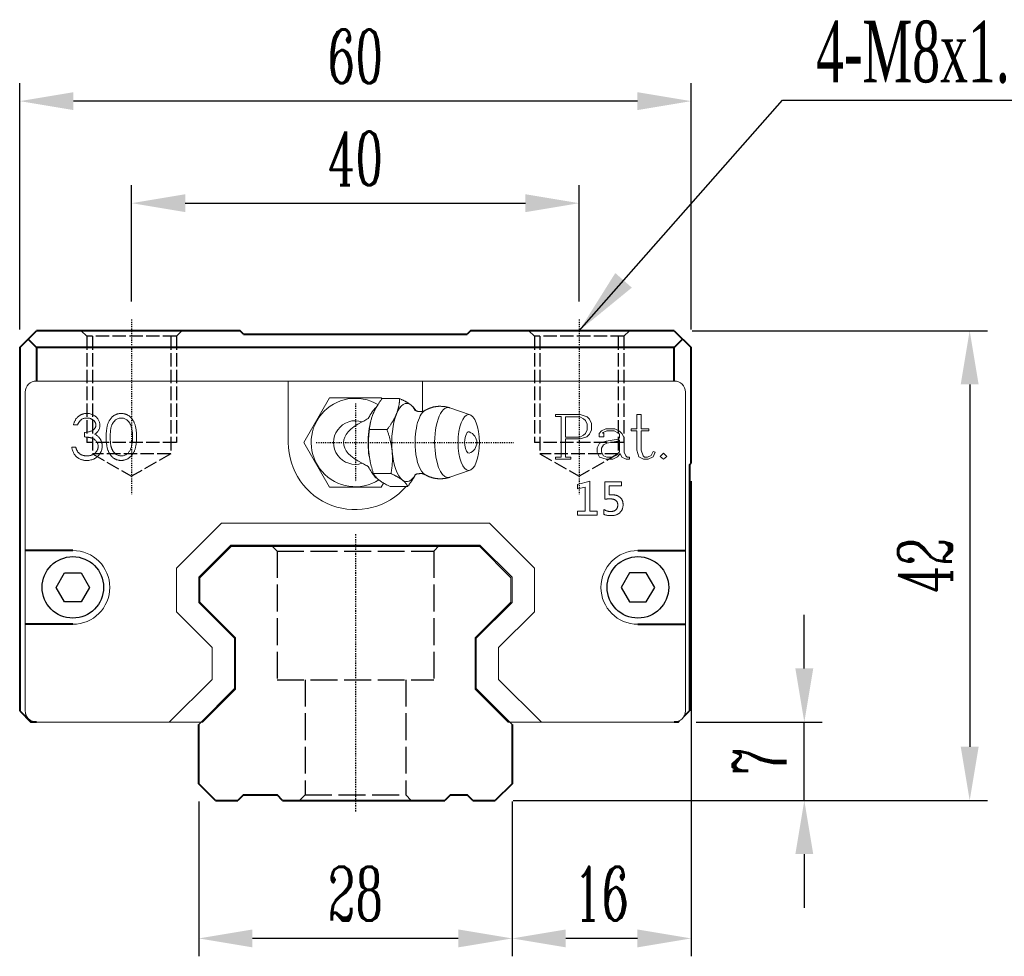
# Model space of a CAD drawing. Extents: x 77 to 511, y 159 to 314.
# Tile 1 of 3: x 77 to 165, y 159 to 243. Entities that reach past the tile are written whole.
import ezdxf

# ---------------------------------------------------------------- set-up
doc = ezdxf.new("R2010")
doc.units = 0
doc.header["$MEASUREMENT"] = 0
doc.header["$PDMODE"] = 2
doc.linetypes.add('ACAD_ISO02W100', pattern=[15, 12, -3])
doc.linetypes.add('CENTER', pattern=[0.95, 0.625, -0.125, 0.075, -0.125])
doc.layers.get('0').update_dxf_attribs({"linetype": 'CONTINUOUS'})
doc.layers.get('DEFPOINTS').update_dxf_attribs({"linetype": 'CONTINUOUS'})
for name, color, linetype, lineweight in [('CENTER', 1, 'CENTER', 25), ('DASH', 2, 'ACAD_ISO02W100', 25), ('DIM', 4, 'CONTINUOUS', 25), ('LINE', 7, 'CONTINUOUS', 40)]:
    doc.layers.add(name, color=color, linetype=linetype, lineweight=lineweight)
doc.layers.add('PV-CFD', color=7, linetype='CONTINUOUS')
doc.styles.get("Standard").update_dxf_attribs({"font": 'romanc.shx', "width": 0.6, "bigfont": 'chineset.shx'})
doc.dimstyles.new('2X', dxfattribs={"dimscale": 6, "dimtxt": 1, "dimasz": 0.5, "dimexe": 0.3, "dimexo": 0.2, "dimgap": 0.2, "dimtad": 1, "dimdec": 3, "dimdsep": 46, "dimtxsty": 'Standard', "dimcen": 0, "dimadec": 1, "dimazin": 2, "dimtfac": 1, "dimtdec": 3, "dimtofl": 0, "dimtmove": 0, "dimatfit": 3, "dimfxl": 0.18, "dimtolj": 1, "dimtzin": 0, "dimarcsym": 0})
doc.dimstyles.get("Standard").update_dxf_attribs({"dimscale": 3, "dimtxt": 1, "dimasz": 0.7, "dimexe": 0.3, "dimexo": 0.2, "dimgap": 0.3, "dimtad": 1, "dimdsep": 46, "dimtxsty": 'Standard', "dimcen": 0, "dimclrd": 256, "dimclre": 256, "dimclrt": 256, "dimadec": 0, "dimazin": 0, "dimtfac": 1, "dimtofl": 0, "dimtmove": 0, "dimatfit": 3, "dimfxl": 1, "dimtolj": 1, "dimtzin": 0, "dimlwd": -1, "dimlwe": -1, "dimarcsym": 0})

# ---------------------------------------------------------------- blocks, each defined once
blk = doc.blocks.new('*D34')
at = {"layer": 'DEFPOINTS', "color": 0, "transparency": 16777216}
for p in [(77.405, 235.411), (77.405, 213.389), (137.405, 213.389)]:
    blk.add_point(p, dxfattribs=at)
at = {"layer": 'DIM', "color": 0, "lineweight": -2, "transparency": 16777216}
for p, q in [((77.405, 214.989), (77.405, 237.011)), ((137.405, 214.989), (137.405, 237.011)), ((132.605, 235.411), (82.205, 235.411))]:
    blk.add_line(p, q, dxfattribs=at)
at = {"layer": 'DIM', "color": 0, "transparency": 16777216}
for points in [[(82.205, 236.211), (82.205, 234.611), (77.405, 235.411)], [(132.605, 234.611), (132.605, 236.211), (137.405, 235.411)]]:
    blk.add_solid(points, dxfattribs=at)
at = {"layer": 'DIM', "color": 0, "transparency": 16777216, "insert": (107.405, 239.411), "char_height": 4.8, "attachment_point": 5}
blk.add_mtext('\\A1;60', dxfattribs=at)
blk = doc.blocks.new('*D35')
at = {"layer": 'DEFPOINTS', "color": 0, "transparency": 16777216}
for p in [(135.905, 214.889), (119.905, 172.889), (162.306, 172.889)]:
    blk.add_point(p, dxfattribs=at)
at = {"layer": 'DIM', "color": 0, "lineweight": -2, "transparency": 16777216}
for p, q in [((137.505, 214.889), (163.906, 214.889)), ((162.306, 210.089), (162.306, 177.689)), ((121.505, 172.889), (163.906, 172.889))]:
    blk.add_line(p, q, dxfattribs=at)
at = {"layer": 'DIM', "color": 0, "transparency": 16777216}
for points in [[(163.106, 210.089), (161.506, 210.089), (162.306, 214.889)], [(161.506, 177.689), (163.106, 177.689), (162.306, 172.889)]]:
    blk.add_solid(points, dxfattribs=at)
at = {"layer": 'DIM', "color": 0, "transparency": 16777216, "insert": (158.306, 193.889), "char_height": 4.8, "attachment_point": 5, "rotation": 90}
blk.add_mtext('\\A1;42', dxfattribs=at)
blk = doc.blocks.new('*D36')
at = {"layer": 'DEFPOINTS', "color": 0, "transparency": 16777216}
for p in [(93.405, 174.389), (121.405, 174.389), (93.405, 160.557)]:
    blk.add_point(p, dxfattribs=at)
at = {"layer": 'DIM', "color": 0, "lineweight": -2, "transparency": 16777216}
for p, q in [((93.405, 172.789), (93.405, 158.957)), ((121.405, 172.789), (121.405, 158.957)), ((116.605, 160.557), (98.205, 160.557))]:
    blk.add_line(p, q, dxfattribs=at)
at = {"layer": 'DIM', "color": 0, "transparency": 16777216}
for points in [[(98.205, 161.357), (98.205, 159.757), (93.405, 160.557)], [(116.605, 159.757), (116.605, 161.357), (121.405, 160.557)]]:
    blk.add_solid(points, dxfattribs=at)
at = {"layer": 'DIM', "color": 0, "transparency": 16777216, "insert": (107.405, 164.557), "char_height": 4.8, "attachment_point": 5}
blk.add_mtext('\\A1;28', dxfattribs=at)
blk = doc.blocks.new('*D37')
at = {"layer": 'DEFPOINTS', "color": 0, "transparency": 16777216}
for p in [(137.405, 203.039), (121.405, 174.389), (121.405, 160.557)]:
    blk.add_point(p, dxfattribs=at)
at = {"layer": 'DIM', "color": 0, "lineweight": -2, "transparency": 16777216}
for p, q in [((137.405, 201.439), (137.405, 158.957)), ((121.405, 172.789), (121.405, 158.957)), ((132.605, 160.557), (126.205, 160.557))]:
    blk.add_line(p, q, dxfattribs=at)
at = {"layer": 'DIM', "color": 0, "transparency": 16777216}
for points in [[(126.205, 161.357), (126.205, 159.757), (121.405, 160.557)], [(132.605, 159.757), (132.605, 161.357), (137.405, 160.557)]]:
    blk.add_solid(points, dxfattribs=at)
at = {"layer": 'DIM', "color": 0, "transparency": 16777216, "insert": (129.405, 164.557), "char_height": 4.8, "attachment_point": 5}
blk.add_mtext('\\A1;16', dxfattribs=at)
blk = doc.blocks.new('*D38')
at = {"layer": 'DEFPOINTS', "color": 0, "transparency": 16777216}
for p in [(136.255, 179.889), (147.527, 179.889), (119.905, 172.889)]:
    blk.add_point(p, dxfattribs=at)
at = {"layer": 'DIM', "color": 0, "lineweight": -2, "transparency": 16777216}
for p, q in [((147.527, 184.689), (147.527, 189.489)), ((137.855, 179.889), (149.127, 179.889)), ((147.527, 172.889), (147.527, 179.889)), ((121.505, 172.889), (149.127, 172.889)), ((147.527, 168.089), (147.527, 163.289))]:
    blk.add_line(p, q, dxfattribs=at)
at = {"layer": 'DIM', "color": 0, "transparency": 16777216}
for points in [[(146.727, 184.689), (148.327, 184.689), (147.527, 179.889)], [(148.327, 168.089), (146.727, 168.089), (147.527, 172.889)]]:
    blk.add_solid(points, dxfattribs=at)
at = {"layer": 'DIM', "color": 0, "transparency": 16777216, "insert": (143.527, 176.389), "char_height": 4.8, "attachment_point": 5, "rotation": 90}
blk.add_mtext('\\A1;7', dxfattribs=at)
blk = doc.blocks.new('*U28')
at = {"layer": 'PV-CFD', "lineweight": 0}
for p, q in [((0, 37.972, 2.525), (0, 38.345, 2.309)), ((0, 38.345, -2.309), (0, 34.345, -4.619)), ((0, 38.345, 2.309), (0, 38.345, -2.309)), ((0, 38.277, 3.1), (0, 38.277, 4.67)), ((0, 36.823, 10.258), (0, 37.451, 8.442)), ((0, 37.122, 1.618), (0, 37.122, 3.188)), ((0, 35.862, 1.289), (0, 36.195, 1.364)), ((0, 34.345, -4.619), (0, 30.345, -2.309)), ((0, 33.19, 1.259), (0, 33.19, 2.83)), ((0, 32.828, 1.289), (0, 32.502, 1.362)), ((0, 31.867, 10.258), (0, 31.239, 8.442)), ((0, 30.345, 2.309), (0, 30.44, 2.364)), ((0, 30.414, 2.383), (0, 30.414, 3.954)), ((0, 30.345, -2.309), (0, 30.345, 2.309))]:
    blk.add_line(p, q, dxfattribs=at)
at = {"layer": 'PV-CFD', "lineweight": 0, "extrusion": (1, 0, 0)}
for centre, radius, start, end in [((34.345, 0), 3.95, 149.24437, 32.18883), ((34.345, 0), 1.95, 161.74394, 18.25606), ((34.345, 9.855), 1, 18.94847, 161.05153)]:
    blk.add_arc(centre, radius, start, end, dxfattribs=at)
for centre, major_axis, start_param, end_param in [((0, 34.345, 4.589), (0, 3.5), 5.993405, 6.890651), ((0, 34.345, 4.589), (0, 3.5), 4.946208, 5.993405), ((0, 34.345, 8.285), (0, 3.133), 4.946208, 6.4146), ((0, 34.345, 1.95), (0, 3), 5.939273, 6.073367), ((0, 34.345, 6.459), (0, 2.937), 4.946208, 6.052618), ((0, 34.345, 6.778), (0, 0, -7.839), 5.617901, 6.94847), ((0, 34.345, 2.279), (0, 3), 4.946208, 5.242468), ((0, 34.345, 10.132), (0, 0.954), 4.946208, 6.413821), ((0, 34.345, 4.589), (0, 3.5), 3.89901, 4.946208), ((0, 34.345, 8.285), (0, 3.133), 3.010177, 4.946208), ((0, 34.345, 2.279), (0, 3), 4.18231, 4.946208), ((0, 34.345, 6.459), (0, 2.937), 3.37216, 4.946208), ((0, 34.345, 10.132), (0, 0.954), 3.010957, 4.946208), ((0, 34.345, 4.589), (0, 3.5), 2.851813, 3.89901), ((0, 34.345, 1.95), (0, 3), 3.294184, 3.485505), ((0, 34.345, 4.589), (0, 3.5), 2.534127, 2.851813)]:
    blk.add_ellipse(centre, major_axis=major_axis, ratio=0.382683, start_param=start_param, end_param=end_param, dxfattribs=at)
blk.add_ellipse((0, 34.345, 10.132), major_axis=(0, 2.5), ratio=0.382683, dxfattribs=at)
at = {"layer": 'PV-CFD', "lineweight": 0}
for points, weights in [([(0, 37.122, 1.618), (0, 37.699, 1.911), (0, 38.277, 3.1)], [1, 1.15470053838, 1]), ([(0, 37.214, 5.361), (0, 37.709, 5.111), (0, 38.277, 4.67)], [1.01402419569, 1.02867276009, 1]), ([(0, 38.277, 4.67), (0, 37.967, 4.55), (0, 37.699, 4.206)], [1, 1.0379548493, 1]), ([(0, 37.699, 4.206), (0, 37.431, 3.862), (0, 37.122, 3.188)], [1, 1.0379548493, 1]), ([(0, 33.19, 1.259), (0, 35.156, 0.99), (0, 37.122, 1.618)], [1, 1.15470053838, 1]), ([(0, 37.122, 3.188), (0, 36.068, 3.369), (0, 35.156, 3.286)], [1, 1.0379548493, 1]), ([(0, 35.156, 3.286), (0, 34.244, 3.203), (0, 33.19, 2.83)], [1, 1.0379548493, 1]), ([(0, 30.414, 2.383), (0, 31.802, 1.373), (0, 33.19, 1.259)], [1, 1.15470053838, 1]), ([(0, 33.19, 2.83), (0, 32.446, 3.408), (0, 31.802, 3.669)], [1, 1.0379548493, 1]), ([(0, 31.802, 3.669), (0, 31.158, 3.93), (0, 30.414, 3.954)], [1, 1.0379548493, 1]), ([(0, 30.991, 4.972), (0, 31.233, 5.282), (0, 31.504, 5.408)], [1, 1.03410419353, 1.00691998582]), ([(0, 30.414, 3.954), (0, 30.723, 4.628), (0, 30.991, 4.972)], [1, 1.0379548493, 1])]:
    blk.add_rational_spline(points, weights, degree=2, dxfattribs=at)
for points, degree, knots in [([(0, 37.6, 1.999), (0, 37.567, 1.932), (0, 37.511, 1.86), (0, 37.324, 1.675), (0, 37.176, 1.561), (0, 36.842, 1.344), (0, 36.67, 1.244), (0, 36.485, 1.146)], 3, [-0.376952, -0.376952, -0.376952, -0.376952, -0.3332983, -0.3332983, -0.2725144, -0.2725144, -0.2208054, -0.2208054, -0.2208054, -0.2208054]), ([(0, 37.204, 6.202), (0, 37.106, 5.929), (0, 37.148, 5.491), (0, 37.25, 5.314), (0, 37.254, 5.309)], 1, [6.0526182, 6.0526182, 6.2208966, 6.4270338, 6.6227252, 6.6621051, 6.6621051]), ([(0, 36.197, 0.611), (0, 36.264, 0.749), (0, 36.334, 0.882), (0, 36.435, 1.06), (0, 36.461, 1.104), (0, 36.485, 1.146)], 3, [11.3039891, 11.3039891, 11.3039891, 11.3039891, 11.9795988, 11.9795988, 12.2175428, 12.2175428, 12.2175428, 12.2175428]), ([(0, 32.205, 1.146), (0, 32.292, 1), (0, 32.366, 0.864), (0, 32.448, 0.703), (0, 32.471, 0.657), (0, 32.493, 0.611)], 3, [2.7906963, 2.7906963, 2.7906963, 2.7906963, 3.3884522, 3.3884522, 3.630674, 3.630674, 3.630674, 3.630674]), ([(0, 32.205, 1.146), (0, 32.092, 1.206), (0, 31.982, 1.267), (0, 31.683, 1.446), (0, 31.513, 1.561), (0, 31.283, 1.752), (0, 31.207, 1.828), (0, 31.153, 1.899)], 3, [-0.2711885, -0.2711885, -0.2711885, -0.2711885, -0.2312899, -0.2312899, -0.1556643, -0.1556643, -0.1016902, -0.1016902, -0.1016902, -0.1016902]), ([(0, 31.436, 5.309), (0, 31.481, 5.369), (0, 31.58, 5.627), (0, 31.548, 6.07), (0, 31.486, 6.202)], 1, [2.7626728, 2.7626728, 2.9024238, 3.0689854, 3.2751226, 3.3721597, 3.3721597])]:
    blk.add_open_spline(points, degree=degree, knots=knots, dxfattribs=at)
for points in [[(0, 37.204, 6.202), (0, 37.392, 6.57), (0, 37.531, 7.007), (0, 37.593, 7.491), (0, 37.564, 7.984), (0, 37.451, 8.442)], [(0, 31.239, 8.442), (0, 31.126, 7.984), (0, 31.097, 7.491), (0, 31.159, 7.007), (0, 31.298, 6.57), (0, 31.486, 6.202)]]:
    blk.add_open_spline(points, degree=1, dxfattribs=at)
blk = doc.blocks.new('*D39')
at = {"layer": 'DEFPOINTS', "color": 0, "transparency": 16777216}
for p in [(127.405, 226.289), (87.405, 215.889), (127.405, 215.889)]:
    blk.add_point(p, dxfattribs=at)
at = {"layer": 'DIM', "color": 0, "lineweight": -2, "transparency": 16777216}
for p, q in [((87.405, 217.489), (87.405, 227.889)), ((127.405, 217.489), (127.405, 227.889)), ((92.205, 226.289), (122.605, 226.289))]:
    blk.add_line(p, q, dxfattribs=at)
at = {"layer": 'DIM', "color": 0, "transparency": 16777216}
for points in [[(92.205, 227.089), (92.205, 225.489), (87.405, 226.289)], [(122.605, 225.489), (122.605, 227.089), (127.405, 226.289)]]:
    blk.add_solid(points, dxfattribs=at)
at = {"layer": 'DIM', "color": 0, "transparency": 16777216, "insert": (107.405, 230.289), "char_height": 4.8, "attachment_point": 5}
blk.add_mtext('\\A1;40', dxfattribs=at)

msp = doc.modelspace()

# ---------------------------------------------------------------- linework, layer by layer
at = {"color": 7, "linetype": 'Continuous', "lineweight": 15}
for p, q in [((78.9046, 210.3887), (101.4046, 210.3887)), ((101.4046, 210.3887), (113.4046, 210.3887)), ((101.4046, 204.8887), (101.4046, 210.3887)), ((135.9046, 210.3887), (113.4046, 210.3887)), ((113.4046, 210.3887), (113.4046, 207.6806)), ((77.9046, 209.3887), (77.9046, 180.8887)), ((136.9046, 180.8887), (136.9046, 209.3887)), ((125.2827, 207.3887), (127.5083, 207.3887)), ((125.2827, 207.2073), (125.2827, 207.3887)), ((125.7827, 207.2073), (125.2827, 207.2073)), ((125.7827, 203.5701), (125.7827, 207.2073)), ((126.1729, 205.3796), (126.1729, 207.1883)), ((127.4656, 207.1883), (126.1729, 207.1883)), ((127.7956, 207.0229), (127.4656, 207.1883)), ((127.5083, 207.3887), (128.1066, 207.1852)), ((127.958, 206.8613), (127.7956, 207.0229)), ((128.1241, 206.5328), (127.958, 206.8613)), ((128.1066, 207.1852), (128.3238, 206.9726)), ((128.3238, 206.9726), (128.5144, 206.58)), ((132.5583, 206.1204), (132.5583, 207.3887)), ((132.5583, 207.3887), (132.9485, 207.3887)), ((132.9485, 207.3887), (132.9485, 206.1204)), ((82.5713, 206.4656), (82.2123, 206.4656)), ((128.1241, 206.0351), (127.9572, 205.7058)), ((128.1241, 206.5328), (128.1241, 206.0351)), ((128.5144, 206.0152), (128.3238, 205.625)), ((128.5144, 206.58), (128.5144, 206.0152)), ((129.1872, 205.7027), (129.4052, 205.9261)), ((129.4052, 205.9261), (129.8008, 206.1204)), ((129.8709, 205.9413), (129.5615, 205.7843)), ((129.8008, 206.1204), (130.5912, 206.1204)), ((130.5386, 205.9413), (129.8709, 205.9413)), ((130.8747, 205.7713), (130.5386, 205.9413)), ((130.5912, 206.1204), (131.0127, 205.9123)), ((131.0127, 205.9123), (131.2215, 205.7035)), ((132.0583, 206.1204), (132.5583, 206.1204)), ((132.0583, 205.9413), (132.0583, 206.1204)), ((132.5583, 205.9413), (132.0583, 205.9413)), ((132.5583, 204.1928), (132.5583, 205.9413)), ((132.9485, 206.1204), (133.6299, 206.1204)), ((132.9485, 205.9413), (132.9485, 204.2088)), ((133.6299, 205.9413), (132.9485, 205.9413)), ((133.6299, 206.1204), (133.6299, 205.9413)), ((83.1867, 205.3887), (83.1867, 205.799)), ((127.4664, 205.3796), (126.1729, 205.3796)), ((126.1729, 205.2081), (126.1729, 203.5701)), ((127.5052, 205.2081), (126.1729, 205.2081)), ((127.7949, 205.5442), (127.4664, 205.3796)), ((128.1035, 205.4108), (127.5052, 205.2081)), ((127.9572, 205.7058), (127.7949, 205.5442)), ((128.3238, 205.625), (128.1035, 205.4108)), ((129.1872, 205.3925), (129.1872, 205.7027)), ((129.5965, 205.3925), (129.1872, 205.3925)), ((129.5615, 205.7843), (129.4907, 205.7165)), ((129.4907, 205.7165), (129.5965, 205.7165)), ((129.5965, 205.7165), (129.5965, 205.3925)), ((129.8221, 205.0267), (130.8877, 205.2012)), ((131.0241, 205.6273), (130.8747, 205.7713)), ((130.8877, 205.2012), (131.0241, 205.3361)), ((131.0112, 205.0297), (131.0241, 205.141)), ((131.0241, 205.3361), (131.0241, 205.6273)), ((131.0241, 205.141), (131.0241, 204.0587)), ((131.2215, 205.7035), (131.4144, 205.3117)), ((131.4144, 205.3117), (131.4144, 204.0373)), ((82.0585, 204.4656), (82.4174, 204.4656)), ((129.0241, 204.4131), (129.2307, 204.83)), ((129.0241, 204.0023), (129.0241, 204.4131)), ((129.2307, 204.83), (129.8221, 205.0267)), ((129.4144, 204.3758), (129.5767, 204.6921)), ((129.4144, 204.0335), (129.4144, 204.3758)), ((129.5767, 204.6921), (129.8839, 204.8399)), ((129.8839, 204.8399), (131.0112, 205.0297)), ((132.7382, 203.5968), (132.5583, 204.1928)), ((132.9485, 204.2088), (133.117, 203.6921)), ((125.2827, 203.3887), (125.2827, 203.5701)), ((125.2827, 203.5701), (125.7827, 203.5701)), ((126.6752, 203.3887), (125.2827, 203.3887)), ((126.1729, 203.5701), (126.6752, 203.5701)), ((126.6752, 203.5701), (126.6752, 203.3887)), ((129.2292, 203.5854), (129.0241, 204.0023)), ((129.8199, 203.3887), (129.2292, 203.5854)), ((129.5775, 203.7119), (129.4144, 204.0335)), ((129.8686, 203.5694), (129.5775, 203.7119)), ((130.4182, 203.3887), (129.8199, 203.3887)), ((130.3564, 203.5694), (129.8686, 203.5694)), ((130.691, 203.7355), (130.3564, 203.5694)), ((130.8366, 203.5968), (130.4182, 203.3887)), ((131.0241, 204.0587), (130.691, 203.7355)), ((131.0828, 203.9009), (130.8366, 203.5968)), ((131.2063, 203.593), (131.0828, 203.9009)), ((131.6095, 203.3887), (131.2063, 203.593)), ((131.4144, 204.0373), (131.5859, 203.6974)), ((131.5859, 203.6974), (131.7086, 203.5701)), ((131.9167, 203.3887), (131.6095, 203.3887)), ((131.7086, 203.5701), (131.9167, 203.5701)), ((131.9167, 203.5701), (131.9167, 203.3887)), ((133.1482, 203.3887), (132.7382, 203.5968)), ((133.117, 203.6921), (133.2404, 203.5701)), ((133.5758, 203.3887), (133.1482, 203.3887)), ((133.2404, 203.5701), (133.511, 203.5701)), ((133.511, 203.5701), (133.8258, 203.7279)), ((134.0125, 203.609), (133.5758, 203.3887)), ((133.8258, 203.7279), (134.0247, 204.0968)), ((134.2107, 204.0145), (134.0125, 203.609)), ((134.0247, 204.0968), (134.2107, 204.0145)), ((134.6305, 203.6547), (134.9324, 203.9253)), ((134.9324, 203.3887), (134.6305, 203.6547)), ((134.9324, 203.9253), (135.251, 203.6547)), ((135.251, 203.6547), (134.9324, 203.3887)), ((127.2705, 201.1389), (128.368, 201.4344)), ((127.2705, 200.7416), (127.2705, 201.1389)), ((127.929, 200.9131), (127.2705, 200.7416)), ((127.929, 198.7546), (127.929, 200.9131)), ((128.368, 201.4344), (128.368, 198.7546)), ((129.6851, 201.3887), (131.1851, 201.3887)), ((129.6851, 199.823), (129.6851, 201.3887)), ((131.1851, 201.0229), (130.0875, 201.0229)), ((130.0875, 201.0229), (130.0875, 200.2083)), ((131.1851, 201.3887), (131.1851, 201.0229)), ((129.6119, 198.471), (129.6119, 198.9101)), ((127.2705, 198.3887), (127.2705, 198.7546)), ((127.2705, 198.7546), (127.929, 198.7546)), ((129.0266, 198.3887), (127.2705, 198.3887)), ((128.368, 198.7546), (129.0266, 198.7546)), ((129.0266, 198.7546), (129.0266, 198.3887)), ((91.4046, 193.6616), (95.4317, 197.6887)), ((91.4046, 193.6616), (95.4317, 197.6887)), ((95.4317, 197.6887), (119.3775, 197.6887)), ((95.4317, 197.6887), (119.3775, 197.6887)), ((119.3775, 197.6887), (123.4046, 193.6616)), ((119.3775, 197.6887), (123.4046, 193.6616)), ((93.4046, 192.8441), (96.2492, 195.6887)), ((93.4046, 192.8441), (96.2492, 195.6887)), ((93.5046, 192.8027), (96.2906, 195.5887)), ((93.5046, 192.8027), (96.2906, 195.5887)), ((96.2601, 195.6887), (118.5491, 195.6887)), ((96.2601, 195.6887), (118.5491, 195.6887)), ((96.2906, 195.5887), (118.5491, 195.5887)), ((96.2906, 195.5887), (118.5491, 195.5887)), ((121.3046, 192.8027), (118.5186, 195.5887)), ((121.3046, 192.8027), (118.5186, 195.5887)), ((121.4046, 192.8441), (118.56, 195.6887)), ((121.4046, 192.8441), (118.56, 195.6887)), ((91.4046, 189.7603), (91.4046, 193.6616)), ((91.4046, 189.7603), (91.4046, 193.6616)), ((123.4046, 193.6616), (123.4046, 189.7603)), ((123.4046, 193.6616), (123.4046, 189.7603)), ((93.4046, 192.8441), (93.4046, 190.5887)), ((93.4046, 192.8441), (93.4046, 190.5887)), ((93.5046, 192.8027), (93.5046, 190.6301)), ((93.5046, 192.8027), (93.5046, 190.6301)), ((121.3046, 192.8027), (121.3046, 190.6301)), ((121.3046, 192.8027), (121.3046, 190.6301)), ((121.4046, 192.8441), (121.4046, 190.5887)), ((121.4046, 192.8441), (121.4046, 190.5887)), ((93.4046, 190.5887), (96.6046, 187.3887)), ((93.4046, 190.5887), (96.6046, 187.3887)), ((93.5046, 190.6301), (96.7046, 187.4302)), ((93.5046, 190.6301), (96.7046, 187.4302)), ((121.3046, 190.6301), (118.1046, 187.4302)), ((121.3046, 190.6301), (118.1046, 187.4302)), ((121.4046, 190.5887), (118.2046, 187.3887)), ((121.4046, 190.5887), (118.2046, 187.3887)), ((94.6046, 186.5603), (91.4046, 189.7603)), ((94.6046, 186.5603), (91.4046, 189.7603)), ((123.4046, 189.7603), (120.2046, 186.5603)), ((123.4046, 189.7603), (120.2046, 186.5603)), ((94.6046, 183.7171), (94.6046, 186.5603)), ((94.6046, 183.7171), (94.6046, 186.5603)), ((96.6046, 182.8887), (96.6046, 187.3887)), ((96.6046, 182.8887), (96.6046, 187.3887)), ((96.7046, 182.8473), (96.7046, 187.4302)), ((96.7046, 182.8473), (96.7046, 187.4302)), ((118.1046, 182.8473), (118.1046, 187.4302)), ((118.1046, 182.8473), (118.1046, 187.4302)), ((118.2046, 182.8887), (118.2046, 187.3887)), ((118.2046, 182.8887), (118.2046, 187.3887)), ((120.2046, 186.5603), (120.2046, 183.7171)), ((120.2046, 186.5603), (120.2046, 183.7171)), ((90.7762, 179.8887), (94.6046, 183.7171)), ((90.7762, 179.8887), (94.6046, 183.7171)), ((120.2046, 183.7171), (124.033, 179.8887)), ((120.2046, 183.7171), (124.033, 179.8887)), ((93.4046, 179.6887), (96.6046, 182.8887)), ((93.4046, 179.6887), (96.6046, 182.8887)), ((93.746, 179.8887), (96.7046, 182.8473)), ((93.746, 179.8887), (96.7046, 182.8473)), ((121.0632, 179.8887), (118.1046, 182.8473)), ((121.0632, 179.8887), (118.1046, 182.8473)), ((121.4046, 179.6887), (118.2046, 182.8887)), ((121.4046, 179.6887), (118.2046, 182.8887)), ((78.9046, 179.8887), (87.9478, 179.8887)), ((87.9478, 179.8887), (90.7762, 179.8887)), ((87.9478, 179.8887), (90.7762, 179.8887)), ((87.9478, 179.8887), (90.7762, 179.8887)), ((87.9478, 179.8887), (90.7762, 179.8887)), ((93.746, 179.8887), (90.7762, 179.8887)), ((93.746, 179.8887), (90.7762, 179.8887)), ((121.0632, 179.8887), (124.033, 179.8887)), ((121.0632, 179.8887), (124.033, 179.8887)), ((126.8615, 179.8887), (124.033, 179.8887)), ((126.8615, 179.8887), (124.033, 179.8887)), ((126.8615, 179.8887), (135.9046, 179.8887))]:
    msp.add_line(p, q, dxfattribs=at)
at = {"flags": 128}
for points in [[(82.9046, 193.2378), (83.6546, 191.9387), (82.9046, 190.6397), (81.4046, 190.6397), (80.6546, 191.9387), (81.4046, 193.2378)], [(131.9046, 193.2378), (131.1546, 191.9387), (131.9046, 190.6397), (133.4046, 190.6397), (134.1546, 191.9387), (133.4046, 193.2378)]]:
    msp.add_lwpolyline(points, close=True, dxfattribs=at)
for centre in [(82.1546, 191.9387), (132.6546, 191.9387)]:
    msp.add_circle(centre, 2.75)
at = {"color": 7, "linetype": 'Continuous', "lineweight": 15}
for centre, radius, start, end in [((78.9046, 209.3887), 1, 90, 180), ((135.9046, 209.3887), 1, 0, 90), ((107.4046, 204.8887), 6, 179.999997, 319.061659), ((107.4046, 204.8887), 6, 179.999997, 319.061659), ((82.1546, 191.9387), 3.3, 270, 90), ((82.1546, 191.9387), 3.3, 270, 90), ((132.6546, 191.9387), 3.3, 90, 270), ((132.6546, 191.9387), 3.3, 90, 270), ((135.9046, 180.8887), 1, 270, 0)]:
    msp.add_arc(centre, radius, start, end, dxfattribs=at)
for points, knots in [([(82.2123, 206.4656), (82.222, 206.5059), (82.241, 206.5846), (82.2807, 206.6971), (82.3239, 206.8035), (82.3758, 206.9019), (82.4324, 206.9943), (82.4972, 207.0784), (82.5673, 207.1566), (82.6448, 207.226), (82.7261, 207.2888), (82.8123, 207.3424), (82.9017, 207.3885), (82.9949, 207.4265), (83.0922, 207.4551), (83.1927, 207.4758), (83.2966, 207.4893), (83.3672, 207.4906), (83.403, 207.4913)], [0, 0, 0, 0, 0.0726253, 0.1419766, 0.2089849, 0.2739569, 0.3368893, 0.398745, 0.4601159, 0.5208249, 0.5809945, 0.6401519, 0.6986225, 0.7572711, 0.8164267, 0.876254, 0.9371653, 1, 1, 1, 1]), ([(83.4078, 207.081), (83.3623, 207.0794), (83.2733, 207.0763), (83.1451, 207.0491), (83.0258, 207.0057), (82.9347, 206.9539), (82.8674, 206.9028), (82.8193, 206.8581), (82.7721, 206.8085), (82.7289, 206.7508), (82.6851, 206.689), (82.6453, 206.62), (82.6066, 206.5454), (82.5833, 206.4928), (82.5713, 206.4656)], [0, 0, 0, 0, 0.1227119, 0.239685, 0.3518159, 0.4637661, 0.5208178, 0.5794483, 0.6406041, 0.7052975, 0.7736339, 0.8446694, 0.9200565, 1, 1, 1, 1]), ([(83.403, 207.4913), (83.4552, 207.4897), (83.5585, 207.4866), (83.7102, 207.4581), (83.8565, 207.4131), (83.9958, 207.3508), (84.1252, 207.274), (84.2404, 207.1826), (84.3397, 207.0784), (84.423, 206.9633), (84.4882, 206.8402), (84.5363, 206.7136), (84.5656, 206.5837), (84.5694, 206.496), (84.5713, 206.452)], [0, 0, 0, 0, 0.0902542, 0.1785398, 0.266093, 0.354631, 0.4418862, 0.5257469, 0.6081136, 0.6901973, 0.7708215, 0.8483262, 0.9240117, 1, 1, 1, 1]), ([(84.2123, 206.4536), (84.2118, 206.4745), (84.2109, 206.5161), (84.199, 206.5768), (84.1812, 206.6356), (84.1566, 206.6924), (84.1237, 206.7466), (84.0844, 206.7989), (84.0376, 206.8487), (83.984, 206.8952), (83.9263, 206.9395), (83.8632, 206.9772), (83.7964, 207.0093), (83.726, 207.0358), (83.6516, 207.0558), (83.5736, 207.0701), (83.4919, 207.0791), (83.4362, 207.0804), (83.4078, 207.081)], [0, 0, 0, 0, 0.0552745, 0.1099661, 0.1632474, 0.2180762, 0.2733009, 0.3309093, 0.3909945, 0.454176, 0.5188615, 0.5833105, 0.6485167, 0.7150309, 0.7825021, 0.8523227, 0.9249285, 1, 1, 1, 1]), ([(85.1354, 205.3871), (85.1358, 205.4512), (85.1365, 205.5758), (85.1446, 205.7572), (85.158, 205.9275), (85.1765, 206.0865), (85.1989, 206.2343), (85.2289, 206.3706), (85.263, 206.4959), (85.3025, 206.6107), (85.347, 206.7165), (85.3955, 206.8153), (85.4499, 206.9069), (85.507, 206.9928), (85.5692, 207.0715), (85.6347, 207.1442), (85.706, 207.2093), (85.7808, 207.2685), (85.8596, 207.3205), (85.9404, 207.3662), (86.0235, 207.4053), (86.1093, 207.436), (86.197, 207.4614), (86.2868, 207.4788), (86.379, 207.4897), (86.4412, 207.4908), (86.4727, 207.4913)], [0, 0, 0, 0, 0.0685946, 0.133246, 0.1943126, 0.2512792, 0.3045134, 0.3542349, 0.4004806, 0.4434108, 0.4840149, 0.5232523, 0.5610424, 0.5979002, 0.6335185, 0.6683144, 0.7024957, 0.7366854, 0.7702932, 0.8034373, 0.835913, 0.8684602, 0.9008465, 0.9334665, 0.9662576, 1, 1, 1, 1]), ([(86.4847, 207.081), (86.4405, 207.0787), (86.3519, 207.0741), (86.2211, 207.0413), (86.0958, 206.9841), (85.9961, 206.9213), (85.9196, 206.8615), (85.8658, 206.8096), (85.8154, 206.7529), (85.7689, 206.6907), (85.7254, 206.6239), (85.6854, 206.5519), (85.6494, 206.4744), (85.6161, 206.3914), (85.5869, 206.3004), (85.5628, 206.2001), (85.5405, 206.0899), (85.5248, 205.9691), (85.5108, 205.8385), (85.5017, 205.6976), (85.4947, 205.5466), (85.4945, 205.4424), (85.4944, 205.3887)], [0, 0, 0, 0, 0.0603866, 0.1208832, 0.1827546, 0.247811, 0.2812991, 0.3150876, 0.3497024, 0.3848566, 0.4209662, 0.4585112, 0.4971747, 0.537602, 0.580503, 0.6274675, 0.6783882, 0.7339832, 0.7937467, 0.8577137, 0.9266979, 1, 1, 1, 1]), ([(86.4727, 207.4913), (86.5045, 207.4907), (86.5678, 207.4896), (86.6613, 207.479), (86.7527, 207.4613), (86.8415, 207.4362), (86.9285, 207.4051), (87.013, 207.3662), (87.0955, 207.3208), (87.1748, 207.2676), (87.2516, 207.2081), (87.3241, 207.141), (87.3923, 207.0668), (87.4571, 206.9863), (87.5166, 206.8979), (87.5732, 206.8033), (87.624, 206.7008), (87.6728, 206.592), (87.7149, 206.474), (87.753, 206.3474), (87.7837, 206.2107), (87.8093, 206.0647), (87.8291, 205.9088), (87.8435, 205.7434), (87.8512, 205.5683), (87.8526, 205.4486), (87.8533, 205.3871)], [0, 0, 0, 0, 0.0337881, 0.0671939, 0.0998624, 0.1325666, 0.1651512, 0.1979132, 0.231319, 0.2650833, 0.2992553, 0.3343986, 0.3699428, 0.4062836, 0.4440638, 0.4829977, 0.5233544, 0.5655366, 0.6096129, 0.6563908, 0.7058855, 0.7583245, 0.8138318, 0.8727946, 0.9347222, 1, 1, 1, 1]), ([(87.4944, 205.3887), (87.4937, 205.4368), (87.4925, 205.5308), (87.4878, 205.6686), (87.4757, 205.7994), (87.4622, 205.9239), (87.4423, 206.0413), (87.4209, 206.1527), (87.3921, 206.2566), (87.3613, 206.3547), (87.3261, 206.4459), (87.2873, 206.5306), (87.2459, 206.6092), (87.201, 206.6815), (87.153, 206.7479), (87.1007, 206.8069), (87.0461, 206.8604), (86.9698, 206.9215), (86.8698, 206.9838), (86.7454, 207.0411), (86.616, 207.0741), (86.5285, 207.0787), (86.4847, 207.081)], [0, 0, 0, 0, 0.0656812, 0.1284865, 0.1881751, 0.2451061, 0.2994484, 0.3508229, 0.3999417, 0.4466717, 0.4912545, 0.5333763, 0.5738528, 0.6125263, 0.6495971, 0.685532, 0.7201058, 0.7538377, 0.8189254, 0.8804935, 0.9403113, 1, 1, 1, 1]), ([(83.1867, 205.799), (83.2362, 205.7998), (83.3331, 205.8015), (83.4747, 205.8214), (83.6101, 205.8489), (83.7363, 205.891), (83.8513, 205.94), (83.9511, 205.997), (84.0343, 206.0603), (84.1004, 206.131), (84.1501, 206.2067), (84.1865, 206.2857), (84.208, 206.3686), (84.2109, 206.4252), (84.2123, 206.4536)], [0, 0, 0, 0, 0.1101656, 0.2157873, 0.3180274, 0.417574, 0.5116505, 0.5961621, 0.6729345, 0.7436696, 0.810677, 0.874059, 0.9366963, 1, 1, 1, 1]), ([(84.5713, 206.452), (84.57, 206.4097), (84.5673, 206.327), (84.5453, 206.2061), (84.5081, 206.0923), (84.4566, 205.9849), (84.3899, 205.8846), (84.3091, 205.7913), (84.2137, 205.7044), (84.1414, 205.6547), (84.1041, 205.6291)], [0, 0, 0, 0, 0.1280675, 0.2506083, 0.3706302, 0.4900722, 0.6103748, 0.7343131, 0.8632165, 1, 1, 1, 1]), ([(84.4174, 204.5426), (84.4157, 204.5798), (84.4122, 204.6542), (84.3856, 204.7636), (84.3417, 204.869), (84.2804, 204.9686), (84.2057, 205.0609), (84.1185, 205.1433), (84.0179, 205.2112), (83.9253, 205.2582), (83.8432, 205.2902), (83.7731, 205.3116), (83.6945, 205.3296), (83.6085, 205.3465), (83.5144, 205.3608), (83.4123, 205.3727), (83.3022, 205.3823), (83.2259, 205.3865), (83.1867, 205.3887)], [0, 0, 0, 0, 0.0669092, 0.1334854, 0.2010351, 0.2712343, 0.34288, 0.4138361, 0.4859766, 0.5602296, 0.5998842, 0.6440548, 0.6918919, 0.7446875, 0.8014918, 0.8628577, 0.9293284, 1, 1, 1, 1]), ([(84.1041, 205.6291), (84.1467, 205.6086), (84.231, 205.5678), (84.3459, 205.488), (84.4502, 205.3958), (84.5084, 205.3239), (84.5376, 205.2878)], [0, 0, 0, 0, 0.2538796, 0.5030089, 0.7502911, 1, 1, 1, 1]), ([(84.5376, 205.2878), (84.5569, 205.2614), (84.5951, 205.2091), (84.6422, 205.1251), (84.6849, 205.0401), (84.7182, 204.9519), (84.744, 204.8616), (84.7625, 204.7689), (84.7739, 204.6737), (84.7756, 204.6094), (84.7764, 204.577)], [0, 0, 0, 0, 0.1281355, 0.2541727, 0.3781116, 0.5017123, 0.6239863, 0.7470956, 0.8728746, 1, 1, 1, 1]), ([(86.4727, 203.2862), (86.4412, 203.2867), (86.379, 203.2877), (86.2868, 203.2986), (86.1973, 203.3161), (86.1101, 203.3406), (86.0248, 203.3705), (85.9424, 203.4096), (85.862, 203.4545), (85.784, 203.5057), (85.7097, 203.5644), (85.6387, 203.6292), (85.5729, 203.7019), (85.5116, 203.7814), (85.4533, 203.8667), (85.3997, 203.9592), (85.3501, 204.0585), (85.3048, 204.1651), (85.2647, 204.2807), (85.2292, 204.4066), (85.2012, 204.5439), (85.1772, 204.6914), (85.1578, 204.8499), (85.1446, 205.0194), (85.1365, 205.1998), (85.1358, 205.3235), (85.1354, 205.3871)], [0, 0, 0, 0, 0.0337871, 0.0666217, 0.0992849, 0.1313612, 0.1635852, 0.1961039, 0.2289023, 0.2621581, 0.2959912, 0.3302178, 0.3650598, 0.4009507, 0.4376204, 0.4757075, 0.5153807, 0.5564135, 0.5997648, 0.6464242, 0.6964314, 0.7497815, 0.8065733, 0.8674355, 0.9318868, 1, 1, 1, 1]), ([(85.4944, 205.3887), (85.4945, 205.3353), (85.4948, 205.2316), (85.5017, 205.0809), (85.5111, 204.9404), (85.5233, 204.8098), (85.5413, 204.6896), (85.5616, 204.579), (85.5862, 204.4786), (85.6153, 204.3877), (85.6485, 204.3046), (85.6848, 204.2274), (85.7237, 204.155), (85.7672, 204.0881), (85.8147, 204.0265), (85.8649, 203.9691), (85.9199, 203.9179), (85.9959, 203.8565), (86.0962, 203.793), (86.2227, 203.7378), (86.3526, 203.703), (86.4407, 203.6986), (86.4847, 203.6964)], [0, 0, 0, 0, 0.0729511, 0.1415837, 0.2059265, 0.2653014, 0.3205972, 0.3718165, 0.4187898, 0.4616987, 0.5021336, 0.5408043, 0.5781805, 0.6142969, 0.6496782, 0.6842995, 0.718359, 0.7520809, 0.8176524, 0.8797221, 0.9399656, 1, 1, 1, 1]), ([(87.8533, 205.3871), (87.8526, 205.3259), (87.8511, 205.2068), (87.8436, 205.0324), (87.8288, 204.8679), (87.8103, 204.7127), (87.7846, 204.5674), (87.7531, 204.4317), (87.718, 204.3049), (87.6748, 204.1881), (87.6275, 204.0796), (87.576, 203.9783), (87.5208, 203.8832), (87.4607, 203.7952), (87.3967, 203.7136), (87.3273, 203.6399), (87.2545, 203.5723), (87.1775, 203.5121), (87.097, 203.4595), (87.0148, 203.4124), (86.9293, 203.3744), (86.8425, 203.3418), (86.7532, 203.3168), (86.6615, 203.2996), (86.5679, 203.2875), (86.5045, 203.2866), (86.4727, 203.2862)], [0, 0, 0, 0, 0.0650633, 0.1267732, 0.1855158, 0.2407647, 0.2929798, 0.3422504, 0.3889193, 0.4327757, 0.4746284, 0.5147747, 0.5536059, 0.5914264, 0.6280281, 0.6638036, 0.6989843, 0.7335915, 0.7676285, 0.8012083, 0.8342638, 0.8669807, 0.8997197, 0.9327019, 0.9661759, 1, 1, 1, 1]), ([(87.3429, 204.3831), (87.3565, 204.4235), (87.3838, 204.5041), (87.4167, 204.6277), (87.442, 204.7529), (87.4608, 204.865), (87.4754, 204.9919), (87.4869, 205.1191), (87.4932, 205.261), (87.494, 205.3461), (87.4944, 205.3887)], [0, 0, 0, 0, 0.1249999, 0.2499922, 0.3750031, 0.4999898, 0.5833324, 0.7499963, 0.8749977, 1, 1, 1, 1]), ([(83.3926, 203.2862), (83.3498, 203.2871), (83.2657, 203.2891), (83.142, 203.3024), (83.0239, 203.3268), (82.9113, 203.3596), (82.804, 203.4012), (82.7025, 203.453), (82.606, 203.5139), (82.5155, 203.5847), (82.4309, 203.6639), (82.3547, 203.7529), (82.2853, 203.85), (82.2248, 203.9564), (82.1704, 204.0708), (82.1256, 204.1945), (82.0862, 204.3265), (82.0679, 204.4185), (82.0585, 204.4656)], [0, 0, 0, 0, 0.0655412, 0.1289632, 0.1903771, 0.2500924, 0.3085484, 0.366398, 0.4245422, 0.48317, 0.5422434, 0.6017394, 0.662506, 0.7248555, 0.7891278, 0.8563464, 0.9262952, 1, 1, 1, 1]), ([(82.4174, 204.4656), (82.4268, 204.4348), (82.445, 204.3749), (82.4759, 204.2887), (82.5112, 204.2097), (82.5491, 204.1372), (82.5888, 204.0707), (82.6333, 204.0118), (82.6792, 203.9579), (82.7138, 203.9276), (82.7307, 203.9128)], [0, 0, 0, 0, 0.1497704, 0.2913164, 0.4259664, 0.5521596, 0.6715274, 0.7861216, 0.8953251, 1, 1, 1, 1]), ([(84.7764, 204.577), (84.7744, 204.521), (84.7703, 204.4092), (84.7337, 204.2441), (84.677, 204.0827), (84.5965, 203.9284), (84.4983, 203.7839), (84.3816, 203.6547), (84.2475, 203.5436), (84.098, 203.4508), (83.9361, 203.3766), (83.7629, 203.3251), (83.5809, 203.2916), (83.456, 203.288), (83.3926, 203.2862)], [0, 0, 0, 0, 0.0796483, 0.1589217, 0.2396195, 0.3226094, 0.4060346, 0.4876021, 0.5696846, 0.6530361, 0.7374357, 0.8224778, 0.9097477, 1, 1, 1, 1]), ([(83.399, 203.6964), (83.4364, 203.6971), (83.5096, 203.6985), (83.6164, 203.7111), (83.718, 203.7296), (83.8133, 203.7581), (83.9035, 203.7932), (83.9874, 203.8374), (84.066, 203.8892), (84.1384, 203.9481), (84.2035, 204.0126), (84.2608, 204.0801), (84.3095, 204.1502), (84.3488, 204.2234), (84.3798, 204.2993), (84.4009, 204.3782), (84.4156, 204.4595), (84.4168, 204.5147), (84.4174, 204.5426)], [0, 0, 0, 0, 0.0760717, 0.1487517, 0.2184028, 0.2857596, 0.350598, 0.414964, 0.4780693, 0.5417607, 0.6043499, 0.664075, 0.7214636, 0.7775871, 0.8326444, 0.8878435, 0.9434603, 1, 1, 1, 1]), ([(86.4847, 203.6964), (86.5128, 203.6975), (86.5687, 203.6997), (86.6798, 203.7155), (86.8135, 203.7607), (86.9609, 203.8424), (87.0808, 203.9405), (87.1714, 204.0476), (87.2412, 204.1527), (87.2985, 204.2652), (87.3281, 204.3438), (87.3429, 204.3831)], [0, 0, 0, 0, 0.0715638, 0.1428966, 0.2858495, 0.4286332, 0.5714026, 0.6785397, 0.7856738, 0.8928333, 1, 1, 1, 1]), ([(82.7307, 203.9128), (82.7531, 203.8955), (82.7979, 203.861), (82.8707, 203.817), (82.9474, 203.7789), (83.0295, 203.7498), (83.1152, 203.7251), (83.206, 203.709), (83.301, 203.6979), (83.3659, 203.6969), (83.399, 203.6964)], [0, 0, 0, 0, 0.1182713, 0.2361775, 0.3556629, 0.4759042, 0.6001273, 0.7286081, 0.8613135, 1, 1, 1, 1]), ([(130.1521, 199.8521), (130.1377, 199.852), (130.1072, 199.8516), (130.0593, 199.8506), (130.0071, 199.8482), (129.9507, 199.8446), (129.8901, 199.8408), (129.8255, 199.8354), (129.7567, 199.8299), (129.7095, 199.8253), (129.6851, 199.823)], [0, 0, 0, 0, 0.0928193, 0.1954293, 0.3066659, 0.4277867, 0.557516, 0.6959487, 0.8430008, 1, 1, 1, 1]), ([(130.0875, 200.2083), (130.1136, 200.2096), (130.1626, 200.212), (130.2308, 200.2158), (130.2888, 200.2175), (130.3238, 200.2178), (130.3396, 200.218)], [0, 0, 0, 0, 0.3107956, 0.5830103, 0.8119394, 1, 1, 1, 1]), ([(130.8558, 199.2982), (130.8553, 199.3205), (130.8541, 199.364), (130.8462, 199.427), (130.8326, 199.4859), (130.8131, 199.5403), (130.7885, 199.5906), (130.7578, 199.6363), (130.7215, 199.6776), (130.6802, 199.7149), (130.6333, 199.748), (130.5805, 199.7757), (130.5223, 199.7991), (130.4589, 199.8186), (130.39, 199.8338), (130.3155, 199.8447), (130.2357, 199.8507), (130.1805, 199.8517), (130.1521, 199.8521)], [0, 0, 0, 0, 0.06543, 0.1273851, 0.1859309, 0.2423064, 0.2965282, 0.3496802, 0.4031337, 0.4573297, 0.5126684, 0.5709069, 0.63181, 0.6961382, 0.765406, 0.8382586, 0.9167206, 1, 1, 1, 1]), ([(130.3396, 200.218), (130.3768, 200.2175), (130.4493, 200.2165), (130.5549, 200.2044), (130.6548, 200.1866), (130.7488, 200.1609), (130.8369, 200.1277), (130.9188, 200.087), (130.9952, 200.0393), (131.0646, 199.9838), (131.1277, 199.9223), (131.1825, 199.8544), (131.2284, 199.7805), (131.2664, 199.7013), (131.2956, 199.6158), (131.3165, 199.5248), (131.3294, 199.4281), (131.3308, 199.3619), (131.3314, 199.3279)], [0, 0, 0, 0, 0.0739225, 0.1440527, 0.2110889, 0.2755271, 0.3375261, 0.3980215, 0.4571036, 0.5161614, 0.5745726, 0.6319735, 0.6891677, 0.7471299, 0.8064448, 0.8683013, 0.9325018, 1, 1, 1, 1]), ([(129.6119, 198.9101), (129.6367, 198.8946), (129.6855, 198.8642), (129.7614, 198.8256), (129.8373, 198.792), (129.9141, 198.7654), (129.991, 198.7438), (130.0684, 198.7292), (130.1464, 198.7195), (130.1986, 198.7185), (130.2247, 198.718)], [0, 0, 0, 0, 0.134298, 0.2646529, 0.3920326, 0.5166969, 0.638737, 0.7594309, 0.8796482, 1, 1, 1, 1]), ([(130.2247, 198.718), (130.2476, 198.7184), (130.2924, 198.7191), (130.3578, 198.7267), (130.4197, 198.7392), (130.4784, 198.7565), (130.5341, 198.7781), (130.5865, 198.805), (130.6352, 198.8375), (130.681, 198.8737), (130.7218, 198.9147), (130.7579, 198.9592), (130.7881, 199.0072), (130.813, 199.0588), (130.8325, 199.1138), (130.8461, 199.1723), (130.8542, 199.2341), (130.8553, 199.2765), (130.8558, 199.2982)], [0, 0, 0, 0, 0.0710588, 0.1389645, 0.2041947, 0.267118, 0.3287733, 0.3893888, 0.4496304, 0.5102632, 0.5705252, 0.6290324, 0.6878144, 0.7463127, 0.8065863, 0.8686013, 0.9324667, 1, 1, 1, 1]), ([(131.3314, 199.3279), (131.3306, 199.2917), (131.329, 199.2208), (131.3149, 199.1173), (131.2924, 199.0193), (131.26, 198.927), (131.219, 198.8403), (131.168, 198.7596), (131.1083, 198.6843), (131.0396, 198.6154), (130.9638, 198.553), (130.881, 198.499), (130.7919, 198.4539), (130.6968, 198.4165), (130.5957, 198.3875), (130.4884, 198.3671), (130.3752, 198.3542), (130.2976, 198.3528), (130.2579, 198.3521)], [0, 0, 0, 0, 0.0664124, 0.1298301, 0.1911604, 0.2503607, 0.3087824, 0.3665311, 0.4249444, 0.4844581, 0.5445113, 0.6045667, 0.6653226, 0.7272555, 0.7915839, 0.8577461, 0.9273191, 1, 1, 1, 1]), ([(130.2579, 198.3521), (130.224, 198.3524), (130.1582, 198.3529), (130.0624, 198.3589), (129.9727, 198.3676), (129.889, 198.3809), (129.811, 198.3971), (129.7391, 198.4178), (129.6726, 198.4413), (129.6318, 198.4613), (129.6119, 198.471)], [0, 0, 0, 0, 0.1535577, 0.2978635, 0.433987, 0.5614741, 0.6814197, 0.7944515, 0.9000545, 1, 1, 1, 1]), ([(77.9046, 180.8887), (77.9055, 180.8558), (77.9074, 180.7903), (77.9223, 180.6932), (77.946, 180.598), (77.9902, 180.4749), (78.0674, 180.3294), (78.1929, 180.1774), (78.3452, 180.0515), (78.5193, 179.9596), (78.7081, 179.8996), (78.839, 179.8924), (78.9046, 179.8887)], [0, 0, 0, 0, 0.0629241, 0.1251981, 0.1874272, 0.2502182, 0.3750046, 0.5001466, 0.624933, 0.7500751, 0.8747704, 1, 1, 1, 1])]:
    msp.add_open_spline(points, degree=3, knots=knots, dxfattribs=at)
at = {"layer": 'CENTER', "ltscale": 0.1}
for p, q in [((87.4046, 215.8887), (87.4046, 200.2784)), ((127.4046, 215.8887), (127.4046, 200.2784)), ((107.4046, 208.3887), (107.4046, 201.3887)), ((107.4046, 208.3887), (107.4046, 201.3887)), ((107.4046, 208.3887), (107.4046, 201.3887)), ((107.4046, 208.3887), (107.4046, 201.3887)), ((107.4046, 208.3887), (107.4046, 201.3887)), ((103.9046, 204.8887), (110.9046, 204.8887)), ((103.9046, 204.8887), (110.9046, 204.8887)), ((103.9046, 204.8887), (110.9046, 204.8887)), ((103.9046, 204.8887), (110.9046, 204.8887)), ((103.9046, 204.8887), (121.5286, 204.8887))]:
    msp.add_line(p, q, dxfattribs=at)
at = {"layer": 'CENTER', "ltscale": 0.2}
msp.add_line((107.4046, 196.6887), (107.4046, 171.8887), dxfattribs=at)
at = {"layer": 'DASH', "ltscale": 0.1}
for p, q in [((82.9046, 214.8887), (83.4046, 214.3887)), ((91.9046, 214.8887), (91.4046, 214.3887)), ((122.9046, 214.8887), (123.4046, 214.3887)), ((131.9046, 214.8887), (131.4046, 214.3887)), ((83.4046, 214.3887), (83.4046, 204.8887)), ((91.4046, 214.3887), (83.4046, 214.3887)), ((83.9046, 214.3887), (83.9046, 203.8887)), ((90.9046, 214.3887), (90.9046, 203.8887)), ((91.4046, 214.3887), (91.4046, 204.8887)), ((123.4046, 214.3887), (123.4046, 204.8887)), ((131.4046, 214.3887), (123.4046, 214.3887)), ((123.9046, 214.3887), (123.9046, 203.8887)), ((130.9046, 214.3887), (130.9046, 203.8887)), ((131.4046, 214.3887), (131.4046, 204.8887)), ((91.4046, 204.8887), (83.4046, 204.8887)), ((131.4046, 204.8887), (123.4046, 204.8887)), ((90.9046, 203.8887), (83.9046, 203.8887)), ((83.9046, 203.8887), (87.4046, 201.868)), ((90.9046, 203.8887), (87.4046, 201.868)), ((130.9046, 203.8887), (123.9046, 203.8887)), ((123.9046, 203.8887), (127.4046, 201.868)), ((130.9046, 203.8887), (127.4046, 201.868)), ((99.9048, 195.6887), (100.4046, 195.1887)), ((99.9048, 195.6887), (100.4046, 195.1887)), ((114.4046, 195.1887), (114.9044, 195.6887)), ((114.4046, 195.1887), (114.9044, 195.6887)), ((102.4048, 172.8887), (102.9046, 173.3887)), ((111.9046, 173.3887), (112.4044, 172.8887))]:
    msp.add_line(p, q, dxfattribs=at)
at = {"layer": 'DASH', "ltscale": 0.2}
for p, q in [((100.4046, 195.1887), (114.4046, 195.1887)), ((100.4046, 195.1887), (100.4046, 183.6887)), ((100.4046, 195.1887), (114.4046, 195.1887)), ((100.4046, 195.1887), (100.4046, 183.6887)), ((114.4046, 195.1887), (114.4046, 183.6887)), ((114.4046, 195.1887), (114.4046, 183.6887)), ((100.4046, 183.6887), (114.4046, 183.6887)), ((100.4046, 183.6887), (114.4046, 183.6887)), ((102.9046, 183.6887), (102.9046, 173.3887)), ((111.9046, 183.6887), (111.9046, 173.3887)), ((102.9046, 173.3887), (111.9046, 173.3887))]:
    msp.add_line(p, q, dxfattribs=at)
at = {"layer": 'LINE'}
for p, q in [((77.4046, 213.3887), (78.9046, 214.8887)), ((97.1046, 214.8887), (78.9046, 214.8887)), ((97.4046, 214.5887), (97.1046, 214.8887)), ((117.7046, 214.8887), (117.4046, 214.5887)), ((135.9046, 214.8887), (117.7046, 214.8887)), ((135.9046, 214.8887), (137.4046, 213.3887)), ((78.1546, 214.1387), (78.9046, 213.3887)), ((97.4046, 214.5887), (117.4046, 214.5887)), ((136.6546, 214.1387), (135.9046, 213.3887)), ((77.4046, 213.3887), (77.4046, 180.8887)), ((135.9046, 213.3887), (78.9046, 213.3887)), ((78.9046, 213.3887), (78.9046, 210.3887)), ((135.9046, 210.3887), (135.9046, 213.3887)), ((137.4046, 203.0387), (137.4046, 213.3887)), ((137.2546, 202.8887), (137.4046, 203.0387)), ((137.2546, 202.8887), (137.2546, 180.8887)), ((96.2492, 195.6887), (118.56, 195.6887)), ((96.2492, 195.6887), (118.56, 195.6887)), ((82.1546, 195.2387), (77.9046, 195.2387)), ((82.1546, 195.2387), (77.9046, 195.2387)), ((132.6546, 195.2387), (136.9046, 195.2387)), ((132.6546, 195.2387), (136.9046, 195.2387)), ((82.1546, 188.6387), (77.9046, 188.6387)), ((82.1546, 188.6387), (77.9046, 188.6387)), ((132.6546, 188.6387), (136.9046, 188.6387)), ((132.6546, 188.6387), (136.9046, 188.6387)), ((77.4046, 180.8887), (78.4046, 179.8887)), ((136.7904, 180.4246), (137.2546, 180.8887)), ((78.9046, 179.8887), (78.4046, 179.8887)), ((93.4046, 174.3887), (93.4046, 179.6887)), ((121.4046, 179.6887), (121.4046, 174.3887)), ((136.2546, 179.8887), (135.9046, 179.8887)), ((136.2546, 179.8887), (136.369, 180.0031)), ((94.9046, 172.8887), (93.4046, 174.3887)), ((121.4046, 174.3887), (119.9046, 172.8887)), ((97.4046, 173.3887), (96.9046, 172.8887)), ((97.4046, 173.3887), (100.4046, 173.3887)), ((100.9046, 172.8887), (100.4046, 173.3887)), ((115.9046, 173.3887), (115.4046, 172.8887)), ((115.9046, 173.3887), (117.4046, 173.3887)), ((117.9046, 172.8887), (117.4046, 173.3887)), ((94.9046, 172.8887), (96.9046, 172.8887)), ((100.9046, 172.8887), (115.4046, 172.8887)), ((117.9046, 172.8887), (119.9046, 172.8887))]:
    msp.add_line(p, q, dxfattribs=at)

# ---------------------------------------------------------------- block references
at = {"layer": 'PV-CFD', "lineweight": 0, "extrusion": (1, -1.83697e-16, 0), "rotation": 90}
msp.add_blockref('*U28', (239.2337, 0, 107.4046), dxfattribs=at)

# ---------------------------------------------------------------- texts
at = {"layer": 'DIM', "insert": (148.5799, 242.5954), "char_height": 5.5, "attachment_point": 1}
msp.add_mtext('{\\fTimes New Roman|b0|i0|c186|p18;4-M8x1.25x10L}', dxfattribs=at)

# ---------------------------------------------------------------- dimensions: what is measured, and where the dimension line sits
at = {"layer": 'DIM'}
for base, p1, p2, angle, picture, middle in [((77.4046, 235.4112), (137.4046, 213.3887), (77.4046, 213.3887), 180, '*D34', (107.4046, 239.4112)), ((162.3056, 172.8887), (135.9046, 214.8887), (119.9046, 172.8887), 90, '*D35', (158.3056, 193.8887)), ((121.4046, 160.5567), (137.4046, 203.0387), (121.4046, 174.3887), 180, '*D37', (129.4046, 164.5567)), ((147.5272, 179.8887), (119.9046, 172.8887), (136.2546, 179.8887), 90, '*D38', (143.5272, 176.3887)), ((93.4046, 160.5567), (121.4046, 174.3887), (93.4046, 174.3887), 180, '*D36', (107.4046, 164.5567))]:
    dim = msp.add_linear_dim(base=base, p1=p1, p2=p2, angle=angle, dimstyle='2X', override={"dimscale": 2, "dimtxt": 2.4, "dimasz": 2.4, "dimexe": 0.8, "dimexo": 0.8, "dimgap": 0.8, "dimtofl": 1}, dxfattribs=at)
    dim.commit()
    dim.dimension.update_dxf_attribs({"geometry": picture, "text_midpoint": middle})
dim = msp.add_linear_dim(base=(127.4046, 226.2887), p1=(87.4046, 215.8887), p2=(127.4046, 215.8887), dimstyle='2X', override={"dimscale": 2, "dimtxt": 2.4, "dimasz": 2.4, "dimexe": 0.8, "dimexo": 0.8, "dimgap": 0.8, "dimtofl": 1}, dxfattribs=at)
dim.commit()
dim.dimension.update_dxf_attribs({"geometry": '*D39', "text_midpoint": (107.4046, 230.2887)})

# ---------------------------------------------------------------- leaders
at = {"layer": 'DIM', "annotation_type": 0, "has_hookline": 1, "hookline_direction": 0, "text_width": 31.896}
msp.add_leader([(127.4046, 214.8887), (145.5799, 235.5009), (184.6313, 235.5009)], dimstyle='Standard', override={"dimscale": 2, "dimasz": 3, "dimtad": 0, "dimfxl": 0.18}, dxfattribs=at)

doc.saveas('drawing.dxf')
